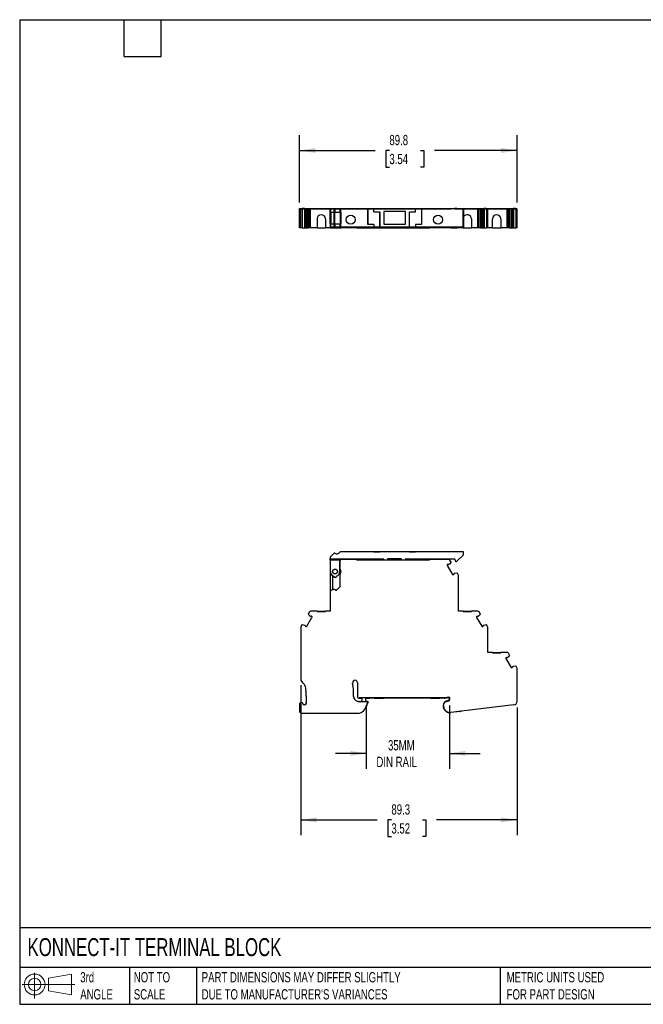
# Model space of a CAD drawing. Header units: millimetres. Extents: x 13 to 546, y 13 to 419.
# Tile 1 of 2: x 13 to 270, y 13 to 419. Entities that reach past the tile are written whole.
import ezdxf

# ---------------------------------------------------------------- set-up
doc = ezdxf.new("R2010")
doc.units = ezdxf.units.MM
doc.header["$LTSCALE"] = 2
doc.linetypes.add('SLD-Solid', pattern=[0])
doc.layers.add('DIMENSIONS', color=140, linetype='SLD-Solid', lineweight=25)
doc.layers.add('TEXT', color=140, linetype='SLD-Solid', lineweight=25)
doc.layers.add('SLD-DEFPOINTS', color=7, linetype='Continuous')
doc.styles.add('SLDTEXTSTYLE0', font='TXT', dxfattribs={"width": 0.7})
doc.dimstyles.new('SLDDIMSTYLE0', dxfattribs={"dimtxt": 4.316016, "dimasz": 6.604, "dimexe": 0, "dimexo": 0.0625, "dimgap": 1.079004, "dimtad": 0, "dimtih": 1, "dimtoh": 1, "dimdec": 1, "dimrnd": 1e-09, "dimzin": 12, "dimdsep": 46, "dimtxsty": 'SLDTEXTSTYLE0', "dimsah": 1, "dimcen": 0.09, "dimadec": 0, "dimazin": 3, "dimtfac": 1, "dimtdec": 1, "dimtmove": 0, "dimatfit": 0, "dimfxl": 0, "dimfrac": 2, "dimtolj": 1, "dimtzin": 12, "dimarcsym": 0})
doc.dimstyles.new('SLDDIMSTYLE1', dxfattribs={"dimtxt": 4.316016, "dimasz": 6.604, "dimexe": 0, "dimexo": 0.0625, "dimgap": 1.079004, "dimtad": 0, "dimtih": 1, "dimtoh": 1, "dimdec": 1, "dimrnd": 1e-09, "dimzin": 12, "dimdsep": 46, "dimtxsty": 'SLDTEXTSTYLE0', "dimsah": 1, "dimcen": 0.09, "dimadec": 0, "dimazin": 3, "dimtfac": 1, "dimtdec": 1, "dimtofl": 0, "dimtmove": 0, "dimatfit": 3, "dimfxl": 0, "dimfrac": 2, "dimtolj": 1, "dimtzin": 12, "dimarcsym": 0})

# ---------------------------------------------------------------- blocks, each defined once
blk = doc.blocks.new('Block11')
at = {"color": 7, "linetype": 'SLD-Solid', "lineweight": 18}
for p, q in [((5.18, 10.62), (5.18, 0)), ((10.96, 8.33), (20.35, 10.06)), ((10.96, 3.19), (10.96, 8.33)), ((20.35, 10.06), (20.35, 1.46)), ((0, 5.76), (21.75, 5.76)), ((10.96, 3.19), (20.35, 1.46))]:
    blk.add_line(p, q, dxfattribs=at)
for radius in [4.3, 2.57]:
    blk.add_circle((5.18, 5.76), radius, dxfattribs=at)
blk = doc.blocks.new('Block12')
at = {"layer": 'SLD-DEFPOINTS'}
blk.add_blockref('Block11', (0, 0), dxfattribs=at)
blk = doc.blocks.new('_D')
at = {"layer": 'DIMENSIONS'}
for p, q in [((155.76, 135.64), (155.76, 109.92)), ((190.08, 136.02), (190.08, 109.92)), ((155.76, 116.27), (143.06, 116.27)), ((190.08, 116.27), (202.78, 116.27))]:
    blk.add_line(p, q, dxfattribs=at)
for points in [[(155.76, 116.27), (149.15, 117.29), (149.15, 115.26)], [(190.08, 116.27), (196.69, 115.26), (196.69, 117.29)]]:
    blk.add_solid(points, dxfattribs=at)
at = {"layer": 'DIMENSIONS', "char_height": 4.233, "attachment_point": 1, "style": 'SLDTEXTSTYLE0'}
for s, insert in [('35MM', (164.74, 121.73)), ('DIN RAIL', (159.96, 114.87))]:
    blk.add_mtext(s, dxfattribs=dict(at, insert=insert))
blk = doc.blocks.new('_D_1')
at = {"layer": 'DIMENSIONS'}
for p, q in [((128.72, 144.44), (128.72, 82.47)), ((218.02, 135.23), (218.02, 82.47)), ((128.72, 88.82), (160.28, 88.82)), ((166.13, 88.82), (164.68, 88.82)), ((164.68, 88.82), (164.68, 81.96)), ((178.95, 88.82), (180.4, 88.82)), ((180.4, 88.82), (180.4, 81.96)), ((218.02, 88.82), (184.8, 88.82)), ((164.68, 81.96), (166.13, 81.96)), ((180.4, 81.96), (178.95, 81.96))]:
    blk.add_line(p, q, dxfattribs=at)
for points in [[(128.72, 88.82), (135.32, 87.81), (135.32, 89.84)], [(218.02, 88.82), (211.41, 89.84), (211.41, 87.81)]]:
    blk.add_solid(points, dxfattribs=at)
at = {"layer": 'DIMENSIONS', "char_height": 4.233, "attachment_point": 1, "style": 'SLDTEXTSTYLE0'}
for s, insert in [('89.3', (166.13, 95.24)), ('3.52', (166.13, 87.42))]:
    blk.add_mtext(s, dxfattribs=dict(at, insert=insert))
blk = doc.blocks.new('_D_4')
at = {"layer": 'DIMENSIONS'}
for p, q in [((128.17, 343.59), (128.17, 371.47)), ((218.02, 343.59), (218.02, 371.47)), ((128.17, 365.12), (159.46, 365.12)), ((165.31, 365.12), (163.86, 365.12)), ((163.86, 365.12), (163.86, 358.26)), ((178.14, 365.12), (179.58, 365.12)), ((179.58, 365.12), (179.58, 358.26)), ((218.02, 365.12), (183.98, 365.12)), ((163.86, 358.26), (165.31, 358.26)), ((179.58, 358.26), (178.14, 358.26))]:
    blk.add_line(p, q, dxfattribs=at)
for points in [[(128.17, 365.12), (134.77, 364.1), (134.77, 366.13)], [(218.02, 365.12), (211.41, 366.13), (211.41, 364.1)]]:
    blk.add_solid(points, dxfattribs=at)
at = {"layer": 'DIMENSIONS', "char_height": 4.233, "attachment_point": 1, "style": 'SLDTEXTSTYLE0'}
for s, insert in [('89.8', (165.31, 371.54)), ('3.54', (165.31, 363.72))]:
    blk.add_mtext(s, dxfattribs=dict(at, insert=insert))

msp = doc.modelspace()

# ---------------------------------------------------------------- linework, layer by layer
for p, q in [((128.17, 333.2), (128.17, 341.05)), ((128.17, 341.05), (128.72, 341.05)), ((128.27, 341.05), (128.27, 341.2)), ((128.27, 341.2), (128.82, 341.2)), ((128.72, 333.2), (128.72, 341.05)), ((128.72, 341.05), (128.78, 341.05)), ((128.78, 333.2), (128.78, 341.05)), ((128.78, 341.05), (129.28, 341.05)), ((128.82, 341.05), (128.82, 341.2)), ((128.82, 341.2), (128.87, 341.2)), ((128.87, 341.05), (128.87, 341.2)), ((128.87, 341.2), (129.33, 341.2)), ((129.28, 341.05), (129.28, 333.2)), ((129.28, 341.05), (130.26, 341.05)), ((129.33, 341.05), (129.33, 341.2)), ((130.23, 341.2), (129.33, 341.2)), ((130.23, 341.05), (130.23, 341.2)), ((130.29, 341.2), (130.23, 341.2)), ((130.26, 341.05), (130.26, 333.2)), ((130.32, 341.05), (130.26, 341.05)), ((130.29, 341.05), (130.29, 341.2)), ((130.32, 341.2), (130.29, 341.2)), ((130.32, 341.05), (130.32, 341.2)), ((130.32, 341.2), (130.45, 341.2)), ((130.45, 333.2), (130.45, 341.2)), ((130.45, 341.2), (130.58, 341.2)), ((130.58, 333.2), (130.58, 341.2)), ((130.58, 341.2), (130.63, 341.2)), ((130.63, 333.2), (130.63, 341.2)), ((130.63, 341.2), (131.01, 341.2)), ((131.01, 333.2), (131.01, 341.2)), ((131.01, 341.2), (131.22, 341.2)), ((131.22, 341.2), (131.22, 333.2)), ((131.22, 341.2), (131.91, 341.2)), ((131.78, 341.05), (131.78, 333.2)), ((131.78, 341.05), (132.32, 341.05)), ((131.91, 341.05), (131.91, 341.2)), ((131.91, 341.2), (132.4, 341.2)), ((132.32, 333.2), (132.32, 341.05)), ((132.32, 341.05), (132.75, 341.05)), ((132.4, 341.05), (132.4, 341.2)), ((132.4, 341.2), (132.75, 341.2)), ((132.75, 341.05), (132.75, 341.2)), ((132.75, 341.2), (140.92, 341.2)), ((132.75, 333.2), (132.75, 341.05)), ((132.75, 341.05), (140.82, 341.05)), ((140.82, 339.45), (140.82, 341.05)), ((140.82, 341.05), (142.88, 341.05)), ((140.82, 334.95), (140.82, 339.45)), ((140.82, 339.45), (141.02, 339.45)), ((140.92, 341.05), (140.92, 341.2)), ((140.92, 341.2), (142.83, 341.2)), ((140.92, 341), (140.92, 339.8)), ((141, 341), (140.92, 341)), ((141, 341), (141, 339.77)), ((142.37, 341), (141, 341)), ((141.74, 339.5), (141, 339.77)), ((141.02, 339.77), (141.02, 334.64)), ((141.07, 339.75), (141.07, 334.66)), ((142.37, 339.5), (141.74, 339.5)), ((142.37, 341), (142.37, 339.5)), ((142.75, 341), (142.37, 341)), ((142.75, 339.5), (142.37, 339.5)), ((142.44, 339.5), (142.44, 334.9)), ((142.69, 339.5), (142.69, 334.9)), ((142.75, 341), (142.75, 339.5)), ((144.86, 341), (142.75, 341)), ((144.86, 339.5), (142.75, 339.5)), ((142.83, 341.05), (142.83, 341.2)), ((142.83, 341.2), (143.56, 341.2)), ((142.88, 341.05), (143.49, 341.05)), ((142.88, 341), (142.88, 341.05)), ((143.49, 341.05), (144.77, 341.05)), ((143.49, 341), (143.49, 341.05)), ((143.56, 341.05), (143.56, 341.2)), ((143.56, 341.2), (144.84, 341.2)), ((144.77, 341.05), (144.92, 341.05)), ((144.77, 341), (144.77, 341.05)), ((144.84, 341.05), (144.84, 341.2)), ((144.84, 341.2), (145.02, 341.2)), ((144.86, 341), (144.86, 339.5)), ((145.12, 341), (144.86, 341)), ((145.12, 339.5), (144.86, 339.5)), ((144.92, 341), (144.92, 341.05)), ((144.92, 341.05), (145.42, 341.05)), ((144.95, 339.5), (144.95, 334.9)), ((145.02, 341.05), (145.02, 341.2)), ((145.02, 341.2), (145.42, 341.2)), ((145.12, 341), (145.12, 339.5)), ((156.37, 341), (145.12, 341)), ((145.42, 339.5), (145.12, 339.5)), ((145.12, 339.5), (145.12, 334.9)), ((145.42, 341.05), (145.42, 341.2)), ((145.42, 341.2), (189.78, 341.2)), ((145.42, 341.05), (189.78, 341.05)), ((145.42, 341), (145.42, 341.05)), ((145.42, 334.9), (145.42, 339.5)), ((156.37, 341), (156.37, 334.6)), ((156.4, 341), (156.37, 341)), ((156.4, 334.6), (156.4, 341)), ((158.87, 341), (156.4, 341)), ((158.87, 339.8), (158.87, 341)), ((176.07, 341), (158.87, 341)), ((158.87, 339.8), (161.37, 339.8)), ((161.33, 339.8), (161.33, 333.4)), ((161.37, 333.4), (161.37, 339.8)), ((171.97, 340), (162.97, 340)), ((162.97, 340), (162.97, 334.7)), ((171.97, 334.7), (171.97, 340)), ((173.57, 339.8), (176.07, 339.8)), ((173.57, 333.4), (173.57, 339.8)), ((173.6, 333.4), (173.6, 339.8)), ((176.07, 339.8), (176.07, 341)), ((178.53, 341), (176.07, 341)), ((178.53, 341), (178.53, 334.6)), ((178.57, 341), (178.53, 341)), ((178.57, 341), (178.57, 334.6)), ((195.62, 341), (178.57, 341)), ((189.78, 341.05), (189.78, 341.2)), ((189.78, 341.2), (190.13, 341.2)), ((189.78, 341.05), (190.22, 341.05)), ((189.78, 341), (189.78, 341.05)), ((190.13, 341.05), (190.13, 341.2)), ((190.13, 341.2), (190.63, 341.2)), ((190.22, 341.05), (190.75, 341.05)), ((190.22, 341), (190.22, 341.05)), ((190.63, 341.05), (190.63, 341.2)), ((190.63, 341.2), (191.32, 341.2)), ((190.75, 341.05), (190.75, 341)), ((191.32, 341.2), (191.53, 341.2)), ((191.32, 341.2), (191.32, 341)), ((191.53, 341), (191.53, 341.2)), ((191.53, 341.2), (191.91, 341.2)), ((191.91, 341.2), (191.96, 341.2)), ((191.91, 341), (191.91, 341.2)), ((191.96, 341.2), (191.96, 341)), ((191.96, 341.2), (192.09, 341.2)), ((192.09, 341.2), (192.21, 341.2)), ((192.09, 341), (192.09, 341.2)), ((192.21, 341.05), (192.21, 341.2)), ((192.24, 341.2), (192.21, 341.2)), ((192.27, 341.05), (192.21, 341.05)), ((192.24, 341.05), (192.24, 341.2)), ((192.3, 341.2), (192.24, 341.2)), ((192.27, 341.05), (192.27, 341)), ((192.27, 341.05), (193.25, 341.05)), ((192.3, 341.05), (192.3, 341.2)), ((193.2, 341.2), (192.3, 341.2)), ((193.2, 341.05), (193.2, 341.2)), ((193.2, 341.2), (193.66, 341.2)), ((193.25, 341.05), (193.25, 341)), ((193.25, 341.05), (193.75, 341.05)), ((193.66, 341.05), (193.66, 341.2)), ((193.66, 341.2), (193.72, 341.2)), ((193.72, 341.05), (193.72, 341.2)), ((193.72, 341.2), (201.88, 341.2)), ((193.75, 341.05), (193.82, 341.05)), ((193.75, 341), (193.75, 341.05)), ((193.82, 341), (193.82, 341.05)), ((193.82, 341.05), (201.88, 341.05)), ((195.62, 341), (195.62, 333.4)), ((195.92, 341), (195.62, 341)), ((195.92, 341), (195.92, 333.4)), ((201.88, 341.05), (201.88, 341.2)), ((201.88, 341.2), (202.23, 341.2)), ((201.88, 333.2), (201.88, 341.05)), ((201.88, 341.05), (202.32, 341.05)), ((202.23, 341.05), (202.23, 341.2)), ((202.23, 341.2), (202.73, 341.2)), ((202.32, 333.2), (202.32, 341.05)), ((202.32, 341.05), (202.85, 341.05)), ((202.73, 341.05), (202.73, 341.2)), ((202.73, 341.2), (203.42, 341.2)), ((202.85, 341.05), (202.85, 333.2)), ((203.42, 341.2), (203.42, 333.2)), ((203.42, 341.2), (203.63, 341.2)), ((203.63, 333.2), (203.63, 341.2)), ((203.63, 341.2), (204.01, 341.2)), ((204.01, 333.2), (204.01, 341.2)), ((204.01, 341.2), (204.06, 341.2)), ((204.06, 341.2), (204.06, 333.2)), ((204.06, 341.2), (204.19, 341.2)), ((204.19, 333.2), (204.19, 341.2)), ((204.19, 341.2), (204.31, 341.2)), ((204.31, 341.05), (204.31, 341.2)), ((204.34, 341.2), (204.31, 341.2)), ((204.37, 341.05), (204.31, 341.05)), ((204.34, 341.05), (204.34, 341.2)), ((204.4, 341.2), (204.34, 341.2)), ((204.37, 341.05), (204.37, 333.2)), ((204.37, 341.05), (205.35, 341.05)), ((204.4, 341.05), (204.4, 341.2)), ((205.3, 341.2), (204.4, 341.2)), ((205.3, 341.05), (205.3, 341.2)), ((205.3, 341.2), (205.76, 341.2)), ((205.35, 341.05), (205.35, 333.2)), ((205.35, 341.05), (205.85, 341.05)), ((205.76, 341.05), (205.76, 341.2)), ((205.76, 341.2), (205.82, 341.2)), ((205.82, 341.05), (205.82, 341.2)), ((205.82, 341.2), (213.98, 341.2)), ((205.85, 333.2), (205.85, 341.05)), ((205.85, 341.05), (205.92, 341.05)), ((205.92, 333.2), (205.92, 341.05)), ((205.92, 341.05), (213.98, 341.05)), ((213.98, 341.05), (213.98, 341.2)), ((213.98, 341.2), (214.33, 341.2)), ((213.98, 333.2), (213.98, 341.05)), ((213.98, 341.05), (214.42, 341.05)), ((214.33, 341.05), (214.33, 341.2)), ((214.33, 341.2), (214.83, 341.2)), ((214.42, 333.2), (214.42, 341.05)), ((214.42, 341.05), (214.95, 341.05)), ((214.83, 341.05), (214.83, 341.2)), ((214.83, 341.2), (215.52, 341.2)), ((214.95, 341.05), (214.95, 333.2)), ((215.52, 341.2), (215.52, 333.2)), ((215.52, 341.2), (215.73, 341.2)), ((215.73, 333.2), (215.73, 341.2)), ((215.73, 341.2), (216.11, 341.2)), ((216.11, 333.2), (216.11, 341.2)), ((216.11, 341.2), (216.16, 341.2)), ((216.16, 341.2), (216.16, 333.2)), ((216.16, 341.2), (216.29, 341.2)), ((216.29, 333.2), (216.29, 341.2)), ((216.29, 341.2), (216.41, 341.2)), ((216.41, 341.05), (216.41, 341.2)), ((216.44, 341.2), (216.41, 341.2)), ((216.47, 341.05), (216.41, 341.05)), ((216.44, 341.05), (216.44, 341.2)), ((216.5, 341.2), (216.44, 341.2)), ((216.47, 341.05), (216.47, 333.2)), ((216.47, 341.05), (217.45, 341.05)), ((216.5, 341.05), (216.5, 341.2)), ((217.4, 341.2), (216.5, 341.2)), ((217.4, 341.05), (217.4, 341.2)), ((217.4, 341.2), (217.86, 341.2)), ((217.45, 341.05), (217.45, 333.2)), ((217.45, 341.05), (217.95, 341.05)), ((217.86, 341.05), (217.86, 341.2)), ((217.86, 341.2), (217.92, 341.2)), ((217.92, 341.05), (217.92, 341.2)), ((217.95, 333.2), (217.95, 341.05)), ((217.95, 341.05), (218.02, 341.05)), ((218.02, 333.2), (218.02, 341.05)), ((135.47, 336.9), (135.47, 333.2)), ((138.87, 336.9), (138.87, 333.2)), ((141.02, 334.95), (140.82, 334.95)), ((140.82, 334.95), (140.82, 333.2)), ((140.92, 334.6), (140.92, 333.4)), ((141, 333.4), (140.92, 333.4)), ((141, 334.64), (141.74, 334.9)), ((141, 334.64), (141, 333.4)), ((142.37, 333.4), (141, 333.4)), ((141.74, 334.9), (142.37, 334.9)), ((142.37, 334.9), (142.37, 333.4)), ((142.37, 334.9), (142.75, 334.9)), ((142.75, 333.4), (142.37, 333.4)), ((142.75, 334.9), (142.75, 333.4)), ((142.75, 334.9), (144.86, 334.9)), ((144.86, 333.4), (142.75, 333.4)), ((142.88, 333.4), (142.88, 333.2)), ((143.08, 333.4), (143.08, 333.2)), ((143.35, 333.2), (143.35, 333.4)), ((143.56, 333.2), (143.56, 333.4)), ((144.84, 333.2), (144.84, 333.4)), ((144.86, 334.9), (144.86, 333.4)), ((144.86, 334.9), (145.12, 334.9)), ((145.12, 333.4), (144.86, 333.4)), ((144.92, 333.4), (144.92, 333.2)), ((145.12, 334.9), (145.12, 333.4)), ((145.12, 334.9), (145.42, 334.9)), ((158.87, 333.4), (145.12, 333.4)), ((145.42, 333.4), (145.42, 333.2)), ((151.72, 333.4), (151.72, 333.2)), ((151.74, 333.2), (151.74, 333.4)), ((158.87, 334.6), (156.37, 334.6)), ((158.87, 334.6), (158.87, 333.4)), ((161.33, 333.4), (158.87, 333.4)), ((161.37, 333.4), (161.33, 333.4)), ((173.57, 333.4), (161.37, 333.4)), ((162.97, 334.7), (171.97, 334.7)), ((173.6, 333.4), (173.57, 333.4)), ((176.07, 333.4), (173.6, 333.4)), ((176.07, 334.6), (176.07, 333.4)), ((178.57, 334.6), (176.07, 334.6)), ((195.62, 333.4), (176.07, 333.4)), ((181.84, 333.4), (181.84, 333.2)), ((182.07, 333.4), (182.07, 333.2)), ((189.78, 333.2), (189.78, 333.4)), ((190.22, 333.2), (190.22, 333.4)), ((190.75, 333.4), (190.75, 333.2)), ((191.32, 333.4), (191.32, 333.2)), ((191.53, 333.2), (191.53, 333.4)), ((191.91, 333.2), (191.91, 333.4)), ((191.96, 333.4), (191.96, 333.2)), ((192.09, 333.2), (192.09, 333.4)), ((192.27, 333.4), (192.27, 333.2)), ((193.25, 333.4), (193.25, 333.2)), ((193.75, 333.2), (193.75, 333.4)), ((193.82, 333.2), (193.82, 333.4)), ((195.92, 333.4), (195.62, 333.4)), ((195.76, 333.2), (195.76, 333.4)), ((199.16, 336.9), (199.16, 333.2)), ((207.86, 333.2), (207.86, 336.9)), ((211.26, 336.9), (211.26, 333.2)), ((128.72, 333.2), (128.17, 333.2)), ((128.78, 333.2), (128.72, 333.2)), ((129.28, 333.2), (128.78, 333.2)), ((129.28, 333.2), (130.26, 333.2)), ((130.26, 333.2), (130.32, 333.2)), ((130.32, 333.2), (130.45, 333.2)), ((130.45, 333.2), (130.58, 333.2)), ((130.58, 333.2), (130.63, 333.2)), ((130.63, 333.2), (131.01, 333.2)), ((131.01, 333.2), (131.22, 333.2)), ((131.22, 333.2), (131.78, 333.2)), ((132.32, 333.2), (131.78, 333.2)), ((132.75, 333.2), (132.32, 333.2)), ((135.47, 333.2), (132.75, 333.2)), ((135.47, 333.2), (138.87, 333.2)), ((140.82, 333.2), (138.87, 333.2)), ((140.82, 333.2), (142.88, 333.2)), ((142.88, 333.2), (143.08, 333.2)), ((143.08, 333.2), (143.35, 333.2)), ((143.35, 333.2), (143.56, 333.2)), ((143.56, 333.2), (144.84, 333.2)), ((144.84, 333.2), (144.92, 333.2)), ((144.92, 333.2), (145.42, 333.2)), ((151.72, 333.2), (145.42, 333.2)), ((151.72, 333.2), (151.74, 333.2)), ((151.74, 333.2), (181.84, 333.2)), ((181.84, 333.2), (182.07, 333.2)), ((189.78, 333.2), (182.07, 333.2)), ((190.22, 333.2), (189.78, 333.2)), ((190.75, 333.2), (190.22, 333.2)), ((190.75, 333.2), (191.32, 333.2)), ((191.32, 333.2), (191.53, 333.2)), ((191.53, 333.2), (191.91, 333.2)), ((191.91, 333.2), (191.96, 333.2)), ((191.96, 333.2), (192.09, 333.2)), ((192.09, 333.2), (192.21, 333.2)), ((192.21, 333.2), (192.27, 333.2)), ((192.27, 333.2), (193.25, 333.2)), ((193.75, 333.2), (193.25, 333.2)), ((193.82, 333.2), (193.75, 333.2)), ((195.76, 333.2), (193.82, 333.2)), ((195.76, 333.2), (199.16, 333.2)), ((201.88, 333.2), (199.16, 333.2)), ((202.32, 333.2), (201.88, 333.2)), ((202.85, 333.2), (202.32, 333.2)), ((202.85, 333.2), (203.42, 333.2)), ((203.42, 333.2), (203.63, 333.2)), ((203.63, 333.2), (204.01, 333.2)), ((204.01, 333.2), (204.06, 333.2)), ((204.06, 333.2), (204.19, 333.2)), ((204.19, 333.2), (204.31, 333.2)), ((204.31, 333.2), (204.37, 333.2)), ((204.37, 333.2), (205.35, 333.2)), ((205.85, 333.2), (205.35, 333.2)), ((205.92, 333.2), (205.85, 333.2)), ((207.86, 333.2), (205.92, 333.2)), ((207.86, 333.2), (211.26, 333.2)), ((213.98, 333.2), (211.26, 333.2)), ((214.42, 333.2), (213.98, 333.2)), ((214.95, 333.2), (214.42, 333.2)), ((214.95, 333.2), (215.52, 333.2)), ((215.52, 333.2), (215.73, 333.2)), ((215.73, 333.2), (216.11, 333.2)), ((216.11, 333.2), (216.16, 333.2)), ((216.16, 333.2), (216.29, 333.2)), ((216.29, 333.2), (216.41, 333.2)), ((216.41, 333.2), (216.47, 333.2)), ((216.47, 333.2), (217.45, 333.2)), ((217.95, 333.2), (217.45, 333.2)), ((218.02, 333.2), (217.95, 333.2)), ((158.87, 199.52), (145.12, 199.52)), ((158.87, 199.42), (158.87, 199.52)), ((158.87, 199.52), (161.37, 199.52)), ((161.33, 199.42), (158.87, 199.42)), ((161.37, 199.52), (161.33, 199.42)), ((173.57, 199.52), (161.37, 199.52)), ((173.6, 199.42), (173.57, 199.52)), ((173.57, 199.52), (176.07, 199.52)), ((176.07, 199.42), (173.6, 199.42)), ((176.07, 199.52), (176.07, 199.42)), ((195.62, 199.52), (176.07, 199.52)), ((195.92, 198.47), (195.92, 199.22)), ((140.82, 195.82), (140.82, 182.89)), ((140.92, 197.25), (140.92, 196.52)), ((140.92, 196.52), (145.32, 196.52)), ((140.92, 196.02), (140.92, 196.52)), ((144.82, 196.02), (140.92, 196.02)), ((140.92, 196.02), (140.92, 191.32)), ((142.37, 198.83), (141, 197.46)), ((144.82, 191.32), (144.82, 196.02)), ((145.42, 196.32), (144.92, 196.32)), ((144.92, 192.35), (144.92, 195.82)), ((145.32, 196.52), (163.07, 196.52)), ((151.72, 196.32), (145.42, 196.32)), ((151.72, 196.32), (151.74, 196.22)), ((151.72, 196.32), (153.35, 196.32)), ((151.74, 196.22), (181.84, 196.22)), ((154.57, 196.22), (154.57, 196.52)), ((163.07, 196.22), (163.07, 196.52)), ((170.37, 196.52), (164.57, 196.52)), ((164.57, 196.52), (164.57, 196.22)), ((170.37, 196.22), (170.37, 196.52)), ((171.87, 196.52), (192.12, 196.52)), ((171.87, 196.52), (171.87, 196.22)), ((180.37, 196.52), (180.37, 196.22)), ((181.58, 196.32), (182.07, 196.32)), ((189.78, 196.32), (182.07, 196.32)), ((190.75, 195.15), (190.09, 194.4)), ((190.75, 195.15), (190.22, 196.07)), ((192.42, 196.22), (192.42, 195.82)), ((192.72, 195.52), (192.97, 195.52)), ((193.18, 195.61), (195.83, 198.26)), ((144.92, 192.12), (144.92, 192.35)), ((189.53, 194.3), (189.15, 194.08)), ((189.22, 193.8), (191.32, 190.17)), ((190.04, 194.37), (189.91, 194.29)), ((190.09, 194.4), (190.04, 194.37)), ((141.82, 189.68), (141.82, 184.22)), ((144.92, 190.3), (144.92, 190.52)), ((144.92, 185.11), (144.92, 190.3)), ((191.53, 189.97), (191.91, 190.19)), ((192.09, 190.52), (192.21, 190.6)), ((192.21, 190.6), (192.27, 190.63)), ((192.27, 190.63), (193.25, 190.82)), ((193.75, 189.95), (193.25, 190.82)), ((193.82, 174.92), (193.82, 189.7)), ((140.82, 182.89), (140.82, 174.92)), ((143.56, 183.73), (144.84, 185.01)), ((135.47, 174.92), (132.75, 174.92)), ((135.47, 174.82), (135.47, 174.92)), ((135.47, 174.92), (138.87, 174.92)), ((135.47, 174.82), (138.87, 174.82)), ((140.82, 174.92), (138.87, 174.92)), ((138.87, 174.82), (138.87, 174.92)), ((195.76, 174.92), (193.82, 174.92)), ((195.76, 174.82), (195.76, 174.92)), ((195.76, 174.92), (199.16, 174.92)), ((195.76, 174.82), (199.16, 174.82)), ((201.88, 174.92), (199.16, 174.92)), ((199.16, 174.82), (199.16, 174.92)), ((131.22, 168.77), (133.32, 172.4)), ((132.32, 174.67), (131.78, 173.75)), ((132.44, 173), (131.78, 173.75)), ((132.49, 172.97), (132.44, 173)), ((132.62, 172.89), (132.49, 172.97)), ((133.38, 172.68), (133, 172.9)), ((201.63, 172.9), (201.25, 172.68)), ((201.32, 172.4), (203.42, 168.77)), ((202.14, 172.97), (202.01, 172.89)), ((202.19, 173), (202.14, 172.97)), ((202.85, 173.75), (202.19, 173)), ((202.85, 173.75), (202.32, 174.67)), ((128.72, 168.3), (128.72, 146.98)), ((129.28, 169.42), (128.78, 168.55)), ((129.28, 169.42), (130.26, 169.23)), ((130.26, 169.23), (130.32, 169.2)), ((130.32, 169.2), (130.45, 169.12)), ((130.63, 168.79), (131.01, 168.57)), ((203.63, 168.57), (204.01, 168.79)), ((204.19, 169.12), (204.31, 169.2)), ((204.31, 169.2), (204.37, 169.23)), ((204.37, 169.23), (205.35, 169.42)), ((205.85, 168.55), (205.35, 169.42)), ((205.92, 157.92), (205.92, 168.3)), ((207.86, 157.92), (205.92, 157.92)), ((207.86, 157.82), (207.86, 157.92)), ((207.86, 157.92), (211.26, 157.92)), ((207.86, 157.82), (211.26, 157.82)), ((213.98, 157.92), (211.26, 157.92)), ((211.26, 157.82), (211.26, 157.92)), ((213.73, 155.9), (213.35, 155.68)), ((213.42, 155.4), (215.52, 151.77)), ((214.24, 155.97), (214.11, 155.89)), ((214.29, 156), (214.24, 155.97)), ((214.95, 156.75), (214.29, 156)), ((214.95, 156.75), (214.42, 157.67)), ((215.73, 151.57), (216.11, 151.79)), ((216.29, 152.12), (216.41, 152.2)), ((216.41, 152.2), (216.47, 152.23)), ((216.47, 152.23), (217.45, 152.42)), ((217.95, 151.55), (217.45, 152.42)), ((218.02, 137.77), (218.02, 151.3)), ((130.5, 143.97), (130.87, 141.76)), ((152.14, 145.44), (152.14, 139.58)), ((131.01, 140.09), (131.01, 136.8)), ((152.64, 139.08), (152.74, 139.08)), ((152.74, 139.08), (154.05, 139.08)), ((188.01, 139.18), (153, 139.18)), ((155.5, 138.33), (155.58, 138.47)), ((155.65, 138.72), (155.65, 139.18)), ((155.65, 139.08), (157.25, 139.08)), ((159.1, 139.08), (157.27, 139.08)), ((159.13, 139.08), (162.83, 139.08)), ((162.83, 139.18), (162.83, 139.08)), ((182.33, 139.08), (162.83, 139.08)), ((182.33, 139.08), (182.33, 139.18)), ((182.33, 139.08), (186.04, 139.08)), ((187.9, 139.08), (186.07, 139.08)), ((187.92, 139.08), (188.01, 139.08)), ((189.84, 139.45), (188.14, 139.19)), ((188.15, 139.09), (189.85, 139.35)), ((189.95, 138.31), (189.2, 137.79)), ((190.08, 139.38), (190.08, 138.56)), ((190.18, 138.29), (190.18, 139.15)), ((128.17, 136.52), (128.17, 133.82)), ((130.51, 136.39), (130.51, 136.49)), ((152.6, 137.75), (152.55, 137.75)), ((152.6, 137.75), (153.92, 137.75)), ((152.82, 137.65), (156.28, 137.65)), ((155.52, 135.25), (155.64, 135.25)), ((155.84, 137.88), (155.76, 137.88)), ((155.87, 137.75), (156.28, 137.75)), ((156.38, 137.54), (156.34, 137.18)), ((156.48, 137.53), (156.44, 137.16)), ((187.48, 136.09), (187.48, 135.79)), ((187.58, 135.79), (187.58, 136.09)), ((189.44, 137.96), (188.78, 137.79)), ((188.81, 137.69), (189.96, 138)), ((216.7, 136.28), (195.06, 133.64)), ((129.17, 132.82), (152.37, 132.82)), ((194.75, 133.7), (190.67, 133.2)), ((194.52, 133.57), (190.68, 133.11)), ((195.06, 133.64), (194.52, 133.57))]:
    msp.add_line(p, q)
for centre, radius in [((149.32, 336.55), 1.85), ((185.42, 336.55), 1.85), ((142.87, 191.32), 1), ((142.87, 191.32), 0.95)]:
    msp.add_circle(centre, radius)
for centre, radius, start, end in [((137.17, 336.9), 1.7, 0, 180), ((197.46, 336.9), 1.7, 0, 155.6569), ((209.56, 336.9), 1.7, 0, 180), ((143.57, 200.12), 1.5, 236.8851, 330), ((145.12, 199.22), 0.3, 90, 150), ((195.62, 199.22), 0.3, 0, 90), ((141.32, 195.82), 0.5, 143.1301, 180), ((141.22, 197.25), 0.3, 135, 180), ((142.58, 198.61), 0.3, 56.8851, 135), ((144.62, 195.02), 0.3, 0, 48.1897), ((145.42, 195.82), 0.5, 90, 180), ((153.07, 196.22), 0.3, 360, 90), ((181.86, 196.22), 0.3, 90, 180), ((182.07, 196.02), 0.3, 90, 138.1897), ((189.78, 195.82), 0.5, 30, 90), ((192.12, 196.22), 0.3, 0, 90), ((192.72, 195.82), 0.3, 180, 270), ((192.97, 195.82), 0.3, 270, 315), ((195.62, 198.47), 0.3, 315, 0), ((142.87, 191.32), 1.95, 180, 245.3433), ((142.87, 191.32), 1.95, 294.6567, 0), ((144.62, 192.12), 0.3, 311.8103, 0), ((145.32, 192.35), 0.4, 180, 232.0201), ((144.52, 191.32), 0.9, 307.9799, 52.0201), ((189.65, 194.05), 0.5, 176.5607, 210), ((189.58, 194.22), 0.1, 56.2299, 120), ((189.78, 194.52), 0.259, 236.2299, 300.0007), ((141.93, 189.28), 0.3, 20.1728, 65.3433), ((142.87, 189.62), 0.7, 200.1728, 339.8272), ((143.8, 189.28), 0.3, 114.6567, 159.8272), ((144.62, 190.52), 0.3, 0, 64.9365), ((145.32, 190.3), 0.4, 127.9799, 180), ((191.75, 190.42), 0.5, 210, 243.4388), ((191.86, 190.28), 0.1, 300, 3.7701), ((192.21, 190.3), 0.259, 120.0008, 183.7697), ((193.32, 189.7), 0.5, 360, 30), ((142.17, 182.52), 1.4, 59.3752, 164.6411), ((142.12, 184.22), 0.3, 180, 271.6854), ((143.13, 184.16), 0.5, 239.3752, 263.5212), ((142.92, 182.32), 1.35, 71.4746, 83.5212), ((143.13, 184.16), 0.6, 291.5291, 315), ((144.42, 185.44), 0.6, 315, 326.4427), ((132.75, 174.42), 0.5, 90, 150), ((201.88, 174.42), 0.5, 30, 90), ((132.75, 173.12), 0.259, 239.9993, 303.7701), ((132.95, 172.82), 0.1, 60, 123.7701), ((132.88, 172.65), 0.5, 330, 3.4393), ((201.75, 172.65), 0.5, 176.5607, 210), ((201.68, 172.82), 0.1, 56.2299, 120), ((201.88, 173.12), 0.259, 236.2299, 300.0007), ((129.22, 168.3), 0.5, 150, 180), ((130.32, 168.9), 0.259, 356.2303, 59.9992), ((130.68, 168.88), 0.1, 176.2299, 240), ((130.78, 169.02), 0.5, 296.5612, 330), ((203.85, 169.02), 0.5, 210, 243.4388), ((203.96, 168.88), 0.1, 300, 3.7701), ((204.31, 168.9), 0.259, 120.0008, 183.7697), ((205.42, 168.3), 0.5, 0, 30), ((213.85, 155.65), 0.5, 176.5607, 210), ((213.78, 155.82), 0.1, 56.2299, 120), ((213.98, 156.12), 0.259, 236.2299, 300.0007), ((213.98, 157.42), 0.5, 30, 90), ((215.95, 152.02), 0.5, 210, 243.4388), ((216.06, 151.88), 0.1, 300, 3.7701), ((216.41, 151.9), 0.259, 120.0008, 183.7697), ((217.52, 151.3), 0.5, 0, 30), ((130.72, 146.98), 2, 180, 236.7567), ((151.14, 145.44), 1, 0, 189.1218), ((128.52, 143.63), 2, 9.5825, 56.7566), ((118.55, 140.21), 32, 359.2248, 9.1218), ((121.01, 140.09), 10, 360, 9.5825), ((152.55, 139.75), 2, 179.2248, 270), ((152.64, 139.58), 0.5, 180, 269.9999), ((152.74, 139.48), 0.4, 270, 311.4098), ((147.05, 139.08), 7, 348.1897, 0.8142), ((155.76, 138.18), 0.3, 150, 269.9999), ((155.15, 138.72), 0.5, 330, 0), ((157.27, 139.48), 0.4, 228.4913, 270), ((159.1, 140.08), 1, 270, 295.902), ((162.83, 139.48), 0.4, 228.5907, 270), ((182.33, 139.48), 0.4, 270, 311.4096), ((186.07, 140.08), 1, 244.098, 270), ((187.9, 139.48), 0.4, 270, 314.8755), ((188.01, 140.08), 0.9, 270.0001, 278.5249), ((188.01, 140.08), 1, 270.0001, 278.5249), ((189.88, 139.15), 0.3, 0.0001, 98.525), ((189.88, 139.15), 0.2, 0.0002, 98.525), ((189.78, 138.56), 0.3, 304.5301, 0), ((189.88, 138.29), 0.3, 285, 0), ((128.92, 136.52), 0.75, 5.0455, 179.9999), ((130.26, 137.2), 0.75, 206.7832, 289.4712), ((130.26, 137.2), 0.85, 225.8571, 289.4712), ((152.6, 137.45), 0.3, 41.8103, 89.9994), ((148.34, 139.43), 8.41, 318.1567, 330.2051), ((148.34, 139.43), 8.31, 329.8095, 344.3044), ((148.34, 139.43), 8.41, 330.2051, 344.36), ((151.93, 137.04), 4, 8.8654, 12.1897), ((156.28, 137.55), 0.2, 353.6008, 89.9996), ((156.28, 137.55), 0.1, 353.6008, 89.9992), ((189.24, 136.09), 1.75, 105, 180), ((189.24, 135.79), 1.75, 180, 187.9487), ((190.33, 135.94), 2.86, 187.9487, 247.9843), ((189.24, 136.09), 1.65, 105, 180), ((189.24, 135.79), 1.65, 180, 187.9488), ((190.33, 135.94), 2.76, 187.9488, 276.9635), ((216.52, 137.77), 1.5, 276.9635, 0), ((129.17, 133.82), 1, 180, 270), ((152.37, 135.82), 3, 270, 318.1567), ((189.45, 133.76), 0.5, 247.9843, 288.3547), ((190.33, 135.94), 2.86, 247.9843, 276.9635), ((194.46, 134.07), 0.5, 240.0936, 276.9635), ((195, 134.14), 0.5, 240.0936, 276.9635)]:
    msp.add_arc(centre, radius, start, end)
for points in [[(141, 339.77), (140.95, 339.79), (140.92, 339.8), (140.92, 339.8)], [(140.92, 334.6), (140.92, 334.6), (140.95, 334.62), (141, 334.64)]]:
    msp.add_open_spline(points, degree=3)
for points, knots in [([(145.32, 196.52), (145.26, 196.52), (145.19, 196.51), (145.07, 196.46), (145.01, 196.42), (144.91, 196.33), (144.88, 196.27), (144.83, 196.14), (144.82, 196.08), (144.82, 196.02)], [0, 0, 0, 0, 0.25, 0.25, 0.5, 0.5, 0.75, 0.75, 1, 1, 1, 1]), ([(130.51, 136.49), (130.53, 136.5), (130.57, 136.51), (130.62, 136.54), (130.68, 136.58), (130.75, 136.63), (130.82, 136.7), (130.91, 136.82), (130.97, 136.94), (131, 137.08), (131, 137.15), (131.01, 137.2)], [0, 0, 0, 0, 0.057842, 0.118829, 0.18318, 0.250911, 0.366082, 0.501028, 0.749841, 0.825205, 1, 1, 1, 1]), ([(130.54, 136.4), (130.63, 136.43), (130.81, 136.53), (130.94, 136.69), (131, 136.78), (131.01, 136.8)], [0, 0, 0, 0, 0.25, 0.5, 0.565235, 0.565235, 0.565235, 0.565235])]:
    msp.add_open_spline(points, degree=3, knots=knots)
at = {"layer": 'TEXT'}
for p, q in [((12.7, 419.1), (546.1, 419.1)), ((12.7, 419.1), (12.7, 12.7)), ((55.88, 403.86), (55.88, 419.1)), ((71.12, 403.86), (71.12, 419.1)), ((55.88, 403.86), (71.12, 403.86)), ((546.1, 44.25), (12.7, 44.25)), ((546.1, 27.94), (12.7, 27.94)), ((58.09, 27.94), (58.09, 12.7)), ((85.67, 27.94), (85.67, 12.7)), ((210.97, 27.94), (210.97, 12.7)), ((12.7, 12.7), (546.1, 12.7))]:
    msp.add_line(p, q, dxfattribs=at)

# ---------------------------------------------------------------- block references
at = {"layer": 'SLD-DEFPOINTS'}
msp.add_blockref('Block12', (13.68, 15.11), dxfattribs=at)

# ---------------------------------------------------------------- texts
at = {"layer": 'TEXT', "attachment_point": 1, "style": 'SLDTEXTSTYLE0'}
for s, insert, char_height in [('KONNECT-IT TERMINAL BLOCK', (15.93, 40.01), 7.4083), ('3rd^JANGLE', (37.7, 25.99), 4.233), ('NOT TO^JSCALE', (59.81, 25.99), 4.2333), ("PART DIMENSIONS MAY DIFFER SLIGHTLY ^JDUE TO MANUFACTURER'S VARIANCES", (87.83, 25.99), 4.2333), ('METRIC UNITS USED ^JFOR PART DESIGN', (213.71, 25.99), 4.2333)]:
    msp.add_mtext(s, dxfattribs=dict(at, insert=insert, char_height=char_height))

# ---------------------------------------------------------------- dimensions: what is measured, and where the dimension line sits
at = {"layer": 'DIMENSIONS'}
for base, p1, p2, picture, middle in [((218.0157, 365.1188), (128.168, 341.0533), (218.0157, 341.0533), '_D_4', (171.7228, 365.1188)), ((218.02, 88.82), (128.72, 146.98), (218.02, 137.77), '_D_1', (172.54, 88.82))]:
    dim = msp.add_linear_dim(base=base, p1=p1, p2=p2, dimstyle='SLDDIMSTYLE1', dxfattribs=at)
    dim.commit()
    dim.dimension.update_dxf_attribs({"geometry": picture, "text_midpoint": middle, "dimtype": 160})
dim = msp.add_linear_dim(base=(190.08, 116.27), p1=(155.76, 138.18), p2=(190.08, 138.56), angle=0, text='35MM\\PDIN RAIL', dimstyle='SLDDIMSTYLE0', dxfattribs=at)
dim.commit()
dim.dimension.update_dxf_attribs({"geometry": '_D', "text_midpoint": (173.09, 116.27), "dimtype": 160})

doc.saveas('drawing.dxf')
